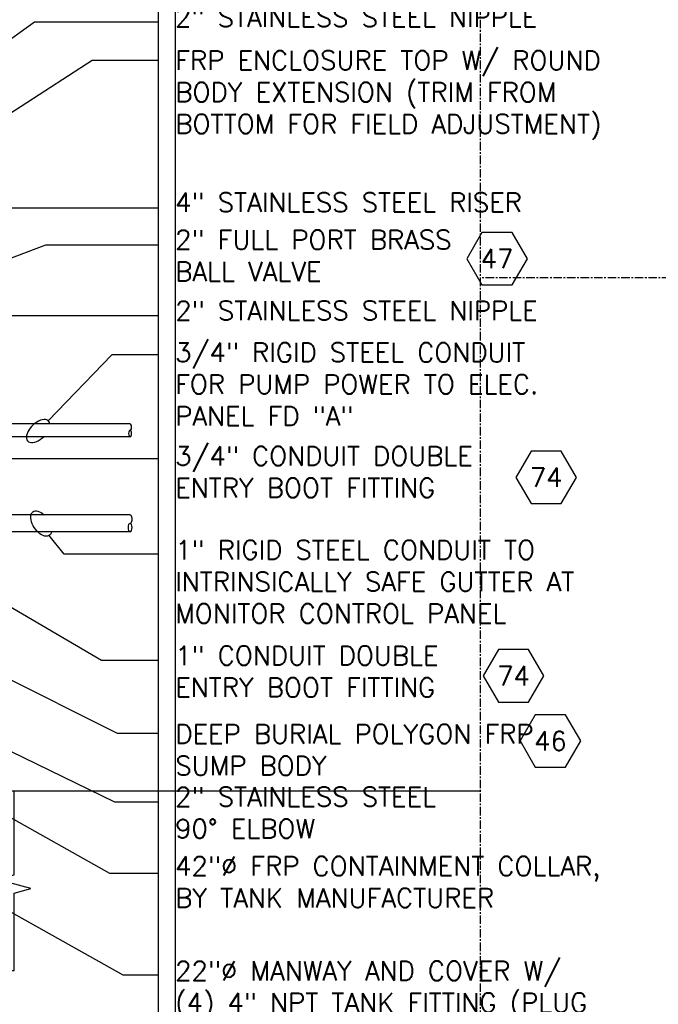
# Model space of a CAD drawing. Extents: x -750 to 90, y 3202 to 3394.
# Tile 35 of 72: x -357 to -320, y 3285 to 3343. Entities that reach past the tile are written whole.
import ezdxf
from ezdxf.enums import TextEntityAlignment as Align

# ---------------------------------------------------------------- set-up
doc = ezdxf.new("R2010")
doc.units = 0
doc.header["$MEASUREMENT"] = 0
doc.linetypes.add('CENTER1', pattern=[0.6625, 0.5, -0.075, 0.0125, -0.075])
doc.layers.get('0').update_dxf_attribs({"linetype": 'CONTINUOUS'})
for name, color, linetype in [('CONDUIT', 2, 'CONTINUOUS'), ('TANK-UST', 5, 'CONTINUOUS'), ('TEXT', 3, 'CONTINUOUS')]:
    doc.layers.add(name, color=color, linetype=linetype)
doc.layers.add('FREEZE-LINES', color=8, linetype='CONTINUOUS', plot=False)
doc.styles.add('SIMPLEX', font='simplex')
doc.dimstyles.new('DIM12', dxfattribs={"dimscale": 12, "dimtxt": 0.09375, "dimasz": 0.09375, "dimexe": 0.0625, "dimexo": 0.0625, "dimgap": 0.0625, "dimtad": 1, "dimdec": 4, "dimzin": 3, "dimdsep": 46, "dimlunit": 4, "dimtxsty": 'SIMPLEX', "dimcen": 0, "dimclrd": 3, "dimclre": 3, "dimclrt": 3, "dimadec": 0, "dimazin": 0, "dimtfac": 1, "dimtdec": 4, "dimtmove": 0, "dimatfit": 3, "dimfxl": 1, "dimfrac": 2, "dimtolj": 1, "dimtzin": 3, "dimarcsym": 0})

# ---------------------------------------------------------------- blocks, each defined once
blk = doc.blocks.new('HEX')
at = {"color": 3}
blk.add_lwpolyline([(-0.0577, 0.1), (-0.1155, 0), (-0.0577, -0.1), (0.0577, -0.1), (0.1155, 0), (0.0577, 0.1)], close=True, dxfattribs=at)
at = {"color": 3, "style": 'SIMPLEX'}
blk.add_attdef('D#', text='', height=0.08, dxfattribs=at).set_placement((0, 0), align=Align.MIDDLE)

msp = doc.modelspace()

# ---------------------------------------------------------------- linework, layer by layer
at = {"layer": 'CONDUIT'}
for p, q in [((-350.74283, 3319.51116), (-362.13355, 3319.51116)), ((-350.74283, 3318.76116), (-362.13355, 3318.76116)), ((-350.74283, 3314.15023), (-362.13355, 3314.15023)), ((-350.74283, 3313.15023), (-362.13355, 3313.15023))]:
    msp.add_line(p, q, dxfattribs=at)
for centre, major_axis in [((-350.74283, 3319.32366), (0, 0.1875)), ((-350.74283, 3313.90023), (0, 0.25))]:
    msp.add_ellipse(centre, major_axis=major_axis, ratio=0.47920074, start_param=3.14159265, end_param=6.28318531, dxfattribs=at)
at = {"layer": 'CONDUIT', "extrusion": (0, 0, -1)}
for centre, major_axis in [((-350.74283, 3318.94866), (0, -0.1875)), ((-350.74283, 3313.40023), (0, -0.25))]:
    msp.add_ellipse(centre, major_axis=major_axis, ratio=0.47920074, dxfattribs=at)
at = {"layer": 'FREEZE-LINES', "color": 8, "linetype": 'Continuous'}
for p, q in [((-349.08631, 3393.81703), (-349.08631, 3253.50724)), ((-348.08631, 3393.81703), (-348.08631, 3253.50724)), ((-462.08631, 3297.88731), (-330.08631, 3297.88731))]:
    msp.add_line(p, q, dxfattribs=at)
at = {"layer": 'FREEZE-LINES', "color": 8, "linetype": 'CENTER1'}
for p, q in [((-330.08631, 3202.03541), (-330.08631, 3393.81703)), ((-198.08631, 3328.13499), (-330.08631, 3328.13499))]:
    msp.add_line(p, q, dxfattribs=at)
at = {"layer": 'TANK-UST', "color": 2, "linetype": 'Continuous'}
msp.add_lwpolyline([(-414.58631, 3297.88731), (-414.58631, 3292.94603), (-415.58631, 3292.67808), (-413.58631, 3292.14219), (-414.58631, 3291.87423), (-414.58631, 3287.30052), (-394.60487, 3287.30052), (-394.33693, 3286.30052), (-393.80102, 3288.30052), (-393.53308, 3287.30052), (-378.63955, 3287.30052), (-378.3716, 3286.30052), (-377.8357, 3288.30052), (-377.56775, 3287.30052), (-357.58631, 3287.30052), (-357.58631, 3291.85781), (-356.58631, 3292.12576), (-358.58631, 3292.66166), (-357.58631, 3292.9296), (-357.58631, 3297.88731)], dxfattribs=at)
at = {"layer": 'TEXT', "linetype": 'Continuous'}
for points in [[(-349.08631, 3323.59104), (-351.81895, 3323.59104), (-355.56927, 3319.70284)], [(-349.08631, 3311.82966), (-354.63562, 3311.82966), (-355.50874, 3312.93702)]]:
    msp.add_lwpolyline(points, dxfattribs=at)
at = {"layer": 'TEXT'}
msp.add_ellipse((-356.16161, 3319.094), major_axis=(-0.61314, -0.58947), ratio=0.54990291, start_param=2.75186838, end_param=7.86131148, dxfattribs=at)
at = {"layer": 'TEXT', "extrusion": (0, 0, -1)}
msp.add_ellipse((-355.98597, 3313.64105), major_axis=(-0.47723, 0.70403), ratio=0.54990291, start_param=2.63947446, end_param=7.46618116, dxfattribs=at)

# ---------------------------------------------------------------- block references
at = {"layer": 'TEXT'}
ref = msp.add_blockref('HEX', (-329.10962, 3329.25231), dxfattribs=dict(at, xscale=15.46987781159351, yscale=15.46987781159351, zscale=15.46987781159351))
ref.add_attrib('D#', '47', dxfattribs={"layer": '0', "height": 1.125, "style": 'SIMPLEX'}).set_placement((-329.10962, 3329.25231), align=Align.MIDDLE)
ref = msp.add_blockref('HEX', (-326.2121, 3316.36187), dxfattribs=dict(at, xscale=15.46987781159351, yscale=15.46987781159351, zscale=15.46987781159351))
ref.add_attrib('D#', '74', dxfattribs={"layer": '0', "height": 1.125, "style": 'SIMPLEX'}).set_placement((-326.2121, 3316.36187), align=Align.MIDDLE)
ref = msp.add_blockref('HEX', (-328.1386, 3304.66153), dxfattribs=dict(at, xscale=15.46987781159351, yscale=15.46987781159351, zscale=15.46987781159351))
ref.add_attrib('D#', '74', dxfattribs={"layer": '0', "height": 1.125, "style": 'SIMPLEX'}).set_placement((-328.1386, 3304.66153), align=Align.MIDDLE)
ref = msp.add_blockref('HEX', (-325.96244, 3300.82341), dxfattribs=dict(at, xscale=15.46987781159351, yscale=15.46987781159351, zscale=15.46987781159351))
ref.add_attrib('D#', '46', dxfattribs={"layer": '0', "height": 1.125, "style": 'SIMPLEX'}).set_placement((-325.96244, 3300.82341), align=Align.MIDDLE)

# ---------------------------------------------------------------- texts
at = {"layer": 'TEXT', "char_height": 1.125, "attachment_point": 1, "style": 'SIMPLEX'}
for s, insert, width in [('\\pt2.16;2" STAINLESS STEEL NIPPLE', (-348.09625, 3344.05056), 30.5061357), ('FRP ENCLOSURE TOP W/ ROUND BODY EXTENSION (TRIM FROM BOTTOM FOR FIELD ADJUSTMENT)', (-348.07638, 3341.51011), 28.8698488), ('4" STAINLESS STEEL RISER', (-348.08631, 3333.13415), 27.8445226), ('\\pt2.16;2" FULL PORT BRASS BALL VALVE', (-348.08631, 3330.93584), 17.8414605), ('2" STAINLESS STEEL NIPPLE', (-348.07638, 3326.75577), 29.6856966), ('\\pt2.16;3/4" RIGID STEEL CONDUIT FOR PUMP POWER TO ELEC. PANEL FD "A"', (-348.08631, 3324.28925), 23.929494), ('\\pt2.16;3/4" CONDUIT DOUBLE ENTRY BOOT FITTING', (-348.08631, 3318.18577), 21.7561667), ('\\pt2.16;1" RIGID STEEL CONDUIT TO INTRINSICALLY SAFE GUTTER AT MONITOR CONTROL PANEL', (-348.08631, 3312.65088), 26.0831912), ('\\pt2.16;1" CONDUIT DOUBLE ENTRY BOOT FITTING', (-348.08631, 3306.41828), 20.664163), ('DEEP BURIAL POLYGON FRP SUMP BODY', (-348.07638, 3301.79946), 23.3728415), ('2" STAINLESS STEEL 90%%D ELBOW', (-348.08631, 3298.0936), 18.4110261), ('\\pt2.16;42"∅ FRP CONTAINMENT COLLAR,\\PBY TANK MANUFACTURER', (-348.08631, 3294.00961), 23.7516087), ('22"%%C MANWAY AND COVER W/ (4) 4" NPT TANK FITTING (PLUG UNUSED FITTINGS)', (-348.08631, 3287.83873), 26.4128509)]:
    msp.add_mtext(s, dxfattribs=dict(at, insert=insert, width=width))

# ---------------------------------------------------------------- leaders
at = {"layer": 'TEXT'}
for points in [[(-377.84154, 3337.74368), (-354.25817, 3349.96665), (-349.08631, 3349.96665)], [(-377.09343, 3336.04444), (-358.29341, 3345.98149), (-349.08631, 3345.98149)], [(-380.79764, 3325.53411), (-356.38726, 3343.22345), (-349.08631, 3343.22345)], [(-364.37919, 3333.56444), (-352.97552, 3340.96333), (-349.08631, 3340.96333)], [(-376.09343, 3325.53265), (-357.92005, 3332.24434), (-349.08631, 3332.24434)], [(-380.42905, 3320.64366), (-355.71151, 3330.07163), (-349.08631, 3330.07163)], [(-380.79764, 3315.93394), (-358.82765, 3325.90402), (-349.08631, 3325.90402)], [(-363.51044, 3312.05718), (-352.42896, 3305.59639), (-349.08631, 3305.59639)], [(-364.12919, 3307.60044), (-351.50766, 3301.29009), (-349.08631, 3301.29009)], [(-364.39343, 3300.03051), (-351.96636, 3293.03846), (-349.08631, 3293.03846)]]:
    msp.add_leader(points, dimstyle='DIM12', dxfattribs=at)
at = {"layer": 'TEXT', "linetype": 'Continuous'}
for points in [[(-363.51044, 3317.47992), (-351.02212, 3317.47992), (-349.08631, 3317.47992)], [(-380.36307, 3311.14879), (-351.6555, 3297.23849), (-349.08631, 3297.23849)], [(-374.84343, 3300.26231), (-351.16225, 3287.03816), (-349.08631, 3287.03816)]]:
    msp.add_leader(points, dimstyle='DIM12', override={"dimgap": 0.0625, "dimtad": 0}, dxfattribs=at)

doc.saveas('drawing.dxf')
